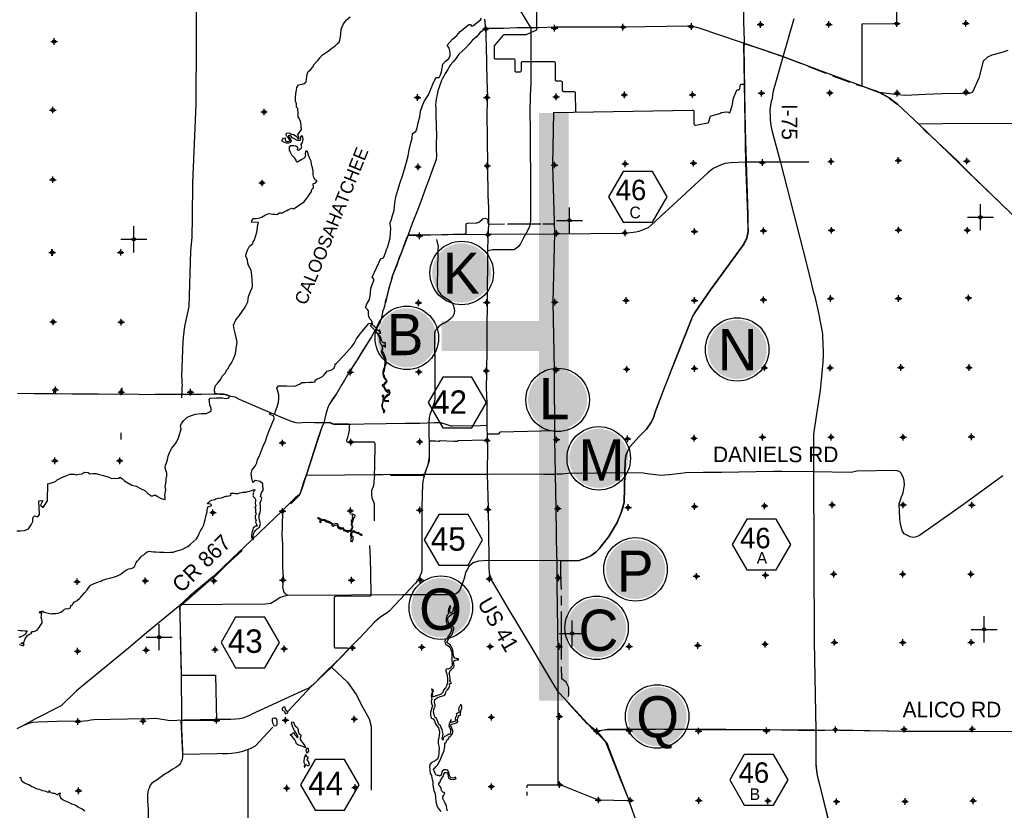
# Model space of a CAD drawing. Extents: x 132402 to 472304, y 650426 to 1824130.
# Tile 7 of 11: x 179013 to 254683, y 779302 to 840068. Entities that reach past the tile are written whole.
import ezdxf
from ezdxf.enums import TextEntityAlignment as Align

# ---------------------------------------------------------------- set-up
doc = ezdxf.new("R2010")
doc.units = 0
doc.header["$LTSCALE"] = 1800
doc.header["$PDMODE"] = 34
doc.header["$PDSIZE"] = 250
doc.layers.get('0').update_dxf_attribs({"linetype": 'CONTINUOUS'})
for name, color, linetype in [('HEX', 2, 'CONTINUOUS'), ('MAJROADS', 9, 'CONTINUOUS'), ('ONGOING', 13, 'CONTINUOUS'), ('PROPOSED', 12, 'CONTINUOUS'), ('SEC', 2, 'CONTINUOUS'), ('WATER', 4, 'CONTINUOUS'), ('WSHEDS', 3, 'CONTINUOUS')]:
    doc.layers.add(name, color=color, linetype=linetype)

# ---------------------------------------------------------------- blocks, each defined once
blk = doc.blocks.new('TICK')
at = {"color": 0}
for points in [[(500, 0), (500, 1000)], [(0, 500), (1000, 500)]]:
    blk.add_lwpolyline(points, dxfattribs=at)
blk.add_point((500, 500), dxfattribs=at)
blk = doc.blocks.new('CIRCLE')
at = {"color": 0, "const_width": 2275}
blk.add_lwpolyline([(-1193, 0, 1), (1082, 0, 1)], format="xyb", close=True, dxfattribs=at)
at = {"color": 0}
blk.add_circle((-55, 0), 2439, dxfattribs=at)

msp = doc.modelspace()

# ---------------------------------------------------------------- linework, layer by layer
at = {"layer": 'HEX', "color": 0}
for points in [[(225387, 828406), (224262, 826458), (225387, 824509), (227637, 824509), (228762, 826458), (227637, 828406)], [(211524, 812596), (210399, 810647), (211524, 808699), (213774, 808699), (214899, 810647), (213774, 812596)], [(211217, 802034), (210092, 800086), (211217, 798137), (213467, 798137), (214592, 800086), (213467, 802034)], [(234894, 801688), (233769, 799739), (234894, 797791), (237144, 797791), (238269, 799739), (237144, 801688)], [(195611, 794145), (194486, 792196), (195611, 790248), (197861, 790248), (198986, 792196), (197861, 794145)], [(201715, 783209), (200590, 781260), (201715, 779311), (203965, 779311), (205090, 781260), (203965, 783209)], [(234703, 783585), (233578, 781637), (234703, 779688), (236953, 779688), (238078, 781637), (236953, 783585)]]:
    msp.add_lwpolyline(points, close=True, dxfattribs=at)
at = {"layer": 'MAJROADS', "color": 0}
for points in [[(192588, 849276), (192575, 845347), (192612, 843587), (192574, 838459), (192562, 833540), (192290, 827518), (192262, 824854), (192250, 823354), (192133, 822265), (192009, 818026), (191705, 816613), (191645, 816345), (191562, 815357), (191449, 812668), (191449, 812668)], [(216550, 842317), (218293, 839424), (218294, 836841), (218298, 835165), (218240, 834210), (218214, 832954), (218238, 831638), (218258, 826543), (218278, 824666), (218250, 824407), (218182, 824172), (218122, 823989), (217943, 823655), (217739, 823304), (217501, 822845), (217324, 822604), (217012, 822388), (215370, 822392), (214963, 822310)], [(234632, 840959), (234631, 839710), (234654, 839392), (234679, 838235), (234668, 837867), (234684, 836593), (234710, 834447), (234765, 831690), (234837, 829119)], [(214735, 840100), (214790, 839563), (214839, 839395), (214842, 838742), (214854, 838038), (214877, 836739), (214918, 835415), (214959, 834141), (214930, 833722), (214907, 832876), (214962, 828896), (214993, 826398), (215026, 826214), (215045, 825485), (215030, 824588), (215015, 823642), (214987, 823307), (214963, 822310), (214942, 818388), (214918, 816311), (214922, 815632), (214908, 814911), (214893, 812934), (214893, 812859), (214868, 811795), (214909, 810563), (214922, 808929), (214931, 807856), (214960, 807253), (214945, 805175), (215017, 802543), (215053, 800565), (215064, 798655), (215057, 797784), (215082, 797683), (215097, 797524), (215146, 797372), (215187, 797238), (215236, 797028), (215343, 796835), (215807, 796077), (216643, 794663), (217040, 793998), (218199, 792071), (219837, 789310), (220400, 788385), (220500, 788300), (222969, 785651), (223310, 785338), (224042, 784562), (224175, 784377), (224215, 784251), (225769, 780209), (225991, 779587), (226976, 776823)], [(238497, 840128), (237633, 837105), (236917, 834578), (236872, 834299), (236839, 833989), (236769, 833780), (236687, 833337), (236672, 833109), (236689, 832604), (236679, 832404), (236746, 831933), (236850, 831473), (237479, 829096), (239478, 821311), (239845, 819845), (240004, 819185), (240112, 818783), (240227, 818342), (240432, 817410), (240505, 816976), (240653, 816209), (240702, 815893), (240717, 815577), (240732, 815297), (240764, 814313), (240736, 813720), (240695, 813201), (240602, 812354), (240530, 811589), (240062, 808568), (240024, 808219), (240021, 807737)], [(214839, 839395), (214407, 839072), (214086, 838714), (214001, 838648), (213799, 838456), (213529, 838165), (213275, 837882), (213014, 837641), (212794, 837441), (212549, 837116), (212320, 836825), (212134, 836608), (212067, 836517), (211957, 836350), (211922, 836233), (211812, 836091), (211710, 835924), (211600, 835732), (211515, 835557), (211438, 835407), (211378, 835231), (211293, 835031), (211216, 834797), (211156, 834588), (211130, 834462), (211104, 834312), (211078, 834186), (211052, 834086), (211025, 833943), (211007, 833759), (210980, 833508), (210987, 833248), (211000, 832737), (211019, 831890), (211055, 831153), (211009, 830583), (211023, 830148), (211044, 829586), (211025, 829377), (210991, 829243), (210743, 828549), (210409, 827621), (210144, 826953), (209939, 826376), (209606, 825491), (209179, 824413), (208879, 823535), (208751, 823268), (208503, 822624), (208358, 822181), (208187, 821797), (207990, 821204), (207666, 820410), (207580, 820084), (207503, 819841), (207442, 819616), (207373, 819382), (207253, 818922), (207175, 818612), (207106, 818386), (207097, 818294), (207045, 818060), (206985, 817792), (206934, 817717), (206803, 817031), (206744, 816923), (206718, 816864), (206709, 816822), (206667, 816739), (206506, 816472), (206455, 816372), (206362, 816263), (206268, 816071), (206056, 815704), (205810, 815337), (205234, 814420), (204945, 813936), (204521, 813269), (204207, 812777), (203970, 812359), (203758, 812034), (203376, 811358), (203113, 810975), (202884, 810624), (202800, 810483), (202723, 810324), (202680, 810173), (202534, 809739), (202395, 809095), (202225, 808752), (201977, 808034), (201403, 806261), (201025, 805049), (200837, 804523), (200717, 804155), (200562, 803645), (200469, 803520), (200183, 803321), (199625, 802763), (199195, 802331), (196258, 799529), (195330, 798647), (193946, 797308), (193693, 797109), (192040, 795739), (191315, 795074), (191205, 794949), (188752, 792939), (187369, 791768), (187369, 791768)], [(245084, 834470), (244800, 834598), (244524, 834667), (241248, 835881), (237513, 837291), (231228, 839408), (230651, 839571), (230341, 839565), (225405, 839493), (222791, 839495), (220177, 839481), (218911, 839441), (218911, 839441), (217219, 839445), (216196, 839402), (215258, 839401), (214839, 839395)], [(254959, 837688), (254421, 837524), (253733, 837345), (253397, 837197), (253051, 836881), (252714, 835576), (252228, 834499), (252018, 834400), (251783, 834352), (251289, 834406), (249898, 834357), (248632, 834308), (247057, 834253), (246479, 834299), (245084, 834470)], [(248132, 832009), (246476, 833588), (246093, 833868), (245843, 834062), (245843, 834062), (245167, 834453)], [(257073, 832060), (251811, 832082), (248107, 832043)], [(248748, 831384), (248107, 832043)], [(256418, 824029), (251851, 828412), (251053, 829247), (248773, 831376)], [(234835, 829151), (234972, 825094), (234974, 824297), (234995, 823791), (234956, 823524), (234891, 823277), (234685, 822845), (234531, 822625), (232111, 819298), (230866, 817514), (230758, 817325), (230639, 817054), (230440, 816535), (230315, 816208), (229363, 813820), (228621, 811957), (227887, 809980), (227718, 809482), (227616, 809251), (227520, 809072), (227179, 808584), (226632, 808024), (225916, 807240), (225690, 806836), (225608, 806555), (225553, 806138), (225532, 805233), (225465, 802969), (225363, 802555), (225203, 802121), (224930, 801430), (224287, 800359), (223815, 799730), (223538, 799399), (223312, 799170), (222897, 798862), (222576, 798696), (222012, 798498), (220401, 798482), (215005, 798491), (214271, 798441), (213864, 798315), (213560, 798078), (213419, 797830), (213301, 797623), (213139, 797031), (212838, 796243), (212718, 796066), (212569, 795950), (212018, 795873), (208461, 795866), (204509, 795850), (199573, 795812), (199031, 795650), (198766, 795467), (198323, 795190), (197887, 795146), (191337, 795094)], [(239660, 829126), (237457, 829120), (234803, 829119), (233653, 829063), (233231, 829009), (232918, 828901), (232310, 828621), (231897, 828296), (227549, 824271), (227303, 824083), (227108, 823981), (226597, 823779), (226362, 823725), (225508, 823624), (220257, 823576), (214987, 823563), (208874, 823508)], [(211040, 823186), (211089, 822948), (211168, 822677), (211161, 822397), (211113, 820595), (211101, 820020), (211103, 819566), (211123, 819388), (211160, 819267), (211346, 818964), (211525, 818828), (212007, 818511), (212148, 818396), (212274, 818233), (212354, 818064), (212439, 817688), (212380, 817414), (212284, 817221), (212132, 817065), (211953, 816915), (211704, 816776), (211509, 816682), (211223, 816485), (211142, 816396), (210952, 816148), (210892, 815985), (210887, 815643), (210922, 813052), (210915, 811787), (210925, 811158), (210916, 810844), (210841, 810561), (210778, 810416), (210641, 809977), (210534, 809699), (210482, 809487), (210462, 809106), (210461, 808408), (210478, 807331), (210473, 806194), (210453, 806089), (210384, 805845), (210211, 805380), (210162, 805210), (210096, 804990), (210050, 804830), (210001, 804573), (209966, 804307), (209970, 804075), (209954, 803833), (209907, 802355), (209907, 799718), (209907, 797808), (209883, 797588), (209803, 797346), (209698, 797130), (209588, 796932), (209433, 796760), (207433, 794627), (207265, 794490), (207055, 794357), (206834, 794236), (206668, 794086), (206469, 793924), (206289, 793752), (205158, 792561), (204449, 791849), (203812, 791187), (203132, 790499), (202624, 790013), (202088, 789493), (201762, 789138), (201602, 788979), (201438, 788833), (201222, 788687), (200984, 788578), (196847, 786682), (196613, 786552), (196159, 786396), (195936, 786335), (195587, 786295), (195231, 786285), (194135, 786285), (191629, 786225), (190570, 786191), (189475, 786346), (188986, 786330), (187296, 786297), (184705, 786257), (184487, 786236), (184255, 786186), (183960, 786147), (181865, 786130), (180433, 786073), (179970, 786041), (179721, 785967), (179500, 785898), (179266, 785802), (178805, 785572)], [(191449, 812668), (191476, 812443), (191476, 812326), (191474, 812150), (191490, 811991), (191480, 811756), (191471, 811664), (191470, 811522), (191468, 811354)], [(178835, 811357), (180125, 811347), (181155, 811340), (181625, 811336), (181834, 811343), (183074, 811317), (184247, 811316), (185077, 811318), (186065, 811286), (186870, 811321), (188177, 811286), (189090, 811263), (189425, 811294), (190799, 811275), (192978, 811284), (193874, 811310), (194385, 811290), (194729, 811279), (194996, 811218), (195247, 811133), (195540, 811072), (195882, 810902), (197728, 810117), (198530, 809776), (199248, 809460), (199958, 809195), (200242, 809101), (200477, 809074), (201030, 809128), (201675, 809107), (201985, 809121), (202195, 809111), (202521, 809109), (202723, 809107), (202831, 809106), (202932, 809055), (203048, 808996), (203157, 808970), (203291, 808985), (203568, 808983), (204473, 808977), (205478, 808994), (207179, 809032), (208638, 809046), (209760, 809062), (210900, 809112), (211235, 809110), (211428, 809083), (211771, 808972), (212147, 808852), (212264, 808851), (212566, 808882), (213915, 808863), (214921, 808898)], [(181625, 811336), (181614, 811360)], [(181634, 811728), (181622, 811360)], [(186863, 811782), (186868, 811329)], [(191466, 811010), (191485, 811287)], [(191485, 811287), (191468, 811354)], [(186780, 808305), (186793, 807802)], [(240021, 807737), (240008, 805417), (240073, 792256), (240195, 785452), (240202, 783450), (240208, 783043), (240209, 782743), (240239, 782413), (240311, 781982), (240481, 781285), (242077, 774777)], [(254581, 804997), (251537, 802815), (248175, 800435), (247928, 800318), (247682, 800271), (247444, 800309), (246991, 800557), (246824, 800807), (246713, 801282), (246661, 801706), (246605, 802860), (246788, 803391), (246911, 803690), (247007, 804313), (246983, 804649), (246908, 804903), (246739, 805247), (246632, 805342), (246339, 805423), (243341, 805357), (242908, 805276), (240009, 805329), (237589, 805350), (236951, 805352), (232941, 805273), (231572, 805261), (230197, 805229), (229811, 805189), (228932, 805096), (228592, 805056), (228320, 805043), (227887, 805077), (227238, 805166), (226967, 805208), (225526, 805241), (221175, 805179), (220681, 805144), (220295, 805132), (220103, 805112), (219301, 805119), (218736, 805134), (214975, 805123), (209970, 805116), (201018, 805030)], [(199210, 802284), (199185, 801090), (199172, 800453), (199217, 799783), (199212, 798023), (199255, 797143), (199227, 796724), (199217, 796456), (199257, 796238), (199290, 796121), (199348, 796045), (199414, 795969), (199489, 795910), (199597, 795825)], [(191290, 795046), (191333, 794362), (191416, 789837), (191440, 786343), (191459, 785530), (191522, 783904), (191519, 783410), (191492, 783201), (191432, 783025), (191364, 782933), (191305, 782808), (191170, 782692), (191001, 782593), (190740, 782427), (190521, 782286), (190092, 782038), (189578, 781648), (189368, 781524), (189166, 781383), (189047, 781233), (188953, 781016), (188885, 780849), (188832, 780531), (188845, 780012), (188891, 779400), (188883, 778419)], [(187369, 791768), (183373, 788475), (182189, 787331), (180167, 786304)], [(180167, 786304), (179266, 785802)], [(223310, 785338), (223747, 785469), (224200, 785533), (224938, 785536), (225885, 785562), (231172, 785514), (234004, 785518), (236308, 785525), (240094, 785431), (241704, 785493), (247007, 785386), (252211, 785381), (257556, 785366), (262811, 785502), (264412, 785507), (264537, 785472), (264579, 785413), (265033, 784505), (265517, 783228), (266794, 780319), (268152, 776974)]]:
    msp.add_lwpolyline(points, dxfattribs=at)
at = {"layer": 'PROPOSED', "color": 0}
for points in [[(218914, 787731), (218914, 832906), (221214, 787731), (221214, 832906)], [(221214, 832906), (221214, 832906), (221214, 832906)], [(211431, 814615), (211431, 816915), (218914, 814615), (218914, 816915)], [(218914, 816915), (218914, 816915), (218914, 816915)]]:
    msp.add_solid(points, dxfattribs=at)
at = {"layer": 'SEC', "color": 0}
for p in [(235952, 839696), (241205, 839709), (246425, 839765), (251729, 839786), (214828, 839358), (220115, 839413), (225377, 839493), (230631, 839540), (181658, 838390), (236024, 834408), (241277, 834439), (246438, 834427), (251742, 834499), (209588, 834083), (214908, 834087), (220237, 834134), (225483, 834290), (230720, 834303), (181554, 833122), (197795, 832974), (241366, 829168), (246536, 829249), (251806, 829204), (209626, 828754), (214947, 828834), (220108, 828898), (225546, 828994), (230800, 829033), (236087, 829088), (181558, 827770), (197639, 827522), (230872, 823796), (236176, 823842), (241396, 823881), (246557, 823903), (251844, 823883), (209748, 823458), (215002, 823547), (220264, 823644), (225534, 823682), (181494, 822175), (181527, 822174), (186779, 822187), (236172, 818539), (241334, 818645), (246554, 818633), (251933, 818680), (209661, 818305), (214915, 818336), (220143, 818358), (225615, 818487), (230869, 818492), (181590, 816838), (186817, 816826), (225662, 813200), (230874, 813264), (236245, 813319), (241297, 813308), (246735, 813337), (251971, 813334), (204421, 812980), (209691, 812993), (214870, 813083), (220249, 813146), (181754, 811626), (186821, 811448), (192140, 811436), (236098, 807982), (241368, 807987), (246907, 807974), (252160, 808012), (199205, 807537), (204467, 807601), (209754, 807631), (214933, 807737), (220270, 807792), (225725, 807854), (230836, 807902), (181715, 806166), (186699, 806164), (230883, 802648), (236262, 802695), (241458, 802775), (246904, 802771), (252190, 802767), (193864, 802179), (199210, 802284), (204430, 802314), (209768, 802377), (214988, 802433), (220367, 802496), (225772, 802575), (236326, 797374), (241571, 797454), (246875, 797451), (252120, 797447), (183421, 796873), (188666, 796937), (193945, 796933), (199240, 796997), (204519, 796985), (209789, 797015), (215110, 797087), (220422, 797167), (231030, 797285), (236297, 792062), (241627, 792209), (246880, 792197), (252133, 792211), (183468, 791527), (188730, 791608), (194025, 791646), (199338, 791718), (204583, 791798), (209920, 791828), (215174, 791883), (220477, 791896), (225856, 791892), (231127, 791973), (183489, 786131), (188491, 786155), (194138, 786216), (199442, 786221), (204729, 786309), (215262, 786453), (220490, 786517), (223358, 785379), (225863, 785416), (231175, 785395), (236412, 785417), (241699, 785497), (246978, 785528), (252223, 785549), (183535, 780802), (199531, 781001), (204784, 781064), (215266, 781125), (220495, 781272), (223488, 780092), (225935, 780061), (231205, 780058), (236517, 780021), (241795, 779967), (247057, 779981), (252285, 780036)]:
    msp.add_point(p, dxfattribs=at)
at = {"layer": 'WATER', "color": 0}
for points in [[(178789, 800775), (179082, 800773), (179392, 800813), (179686, 800945), (179889, 801253), (180016, 801512), (180035, 801738), (180069, 801855), (180162, 801938), (180412, 801861), (180523, 802028), (180479, 803092), (180790, 803115), (180603, 802756), (180828, 802571), (181158, 803088), (181183, 804403), (181460, 804476), (181754, 804575), (181889, 804699), (182301, 804898), (182645, 805038), (182872, 805145), (183199, 805135), (183349, 805092), (183567, 805140), (183794, 805164), (184029, 805280), (184280, 805253), (184405, 805160), (184631, 805184), (184900, 805182), (185150, 805105), (185451, 805027), (185869, 804916), (186095, 804797), (186296, 804821), (186455, 804803), (186648, 804818), (186699, 804902), (186916, 804791), (187065, 804631), (187332, 804462), (187624, 804301), (187976, 804214), (188351, 804011), (188627, 803875), (188851, 803656), (189010, 803554), (189093, 803461), (189252, 803477), (189420, 803543), (189654, 803391), (189829, 803289), (190038, 803221), (190205, 803203), (190189, 803345), (190165, 803513), (190244, 803923), (190195, 804199), (190255, 804425), (190265, 804651), (190275, 804844), (190309, 804969), (190311, 805212), (190245, 805439), (190205, 805632), (190215, 805833), (190291, 806000), (190385, 806242), (190429, 806518), (190556, 806844), (190701, 807136), (190937, 807411), (191098, 807653), (191209, 807929), (191312, 808271), (191415, 808631), (191382, 808840), (191451, 809024), (191620, 809258), (191856, 809482), (192133, 809623), (192536, 809754), (192964, 809810), (193349, 809799), (193626, 809923), (193736, 809997), (193737, 810182), (193621, 810459), (193590, 810694), (193582, 810869), (193650, 810970), (194145, 811016), (194588, 811005), (194839, 810953), (195091, 811002), (195125, 811135), (194933, 811229), (194682, 811289), (194347, 811283), (194021, 811336), (193981, 811679), (194067, 811955), (194261, 812188), (194464, 812438), (194583, 812672), (194827, 812913), (194896, 813139), (195031, 813247), (195107, 813431), (195268, 813631), (195438, 814006), (195600, 814391), (195661, 814826), (195723, 815261), (195650, 815638), (195577, 815966), (195487, 816293), (195455, 816595), (195617, 816987), (195871, 817304), (196099, 817629), (196353, 817979), (196548, 818380), (196609, 818790), (196746, 819174), (196882, 819450), (196916, 819609), (196886, 820086), (196847, 820430), (196790, 820807), (196609, 821177), (196551, 821362), (196528, 821622), (196404, 821882), (196414, 822066), (196524, 822342), (196669, 822651), (196922, 822876), (196956, 822993), (197066, 823143), (197143, 823410), (197229, 823728), (197282, 824104), (197317, 824322), (197368, 824472), (196824, 824510), (196918, 824794), (197194, 824800), (197463, 824849), (197647, 824923), (197908, 825072), (198160, 825171), (198478, 825127), (198646, 825109), (198788, 825099), (198990, 825215), (199216, 825214), (199367, 825330), (199535, 825396), (199678, 825470), (199922, 825578), (200064, 825535), (200249, 825668), (200510, 825833), (200846, 826032), (201041, 826274), (201218, 826541), (201447, 826857), (201473, 827008), (201591, 827141), (201560, 827443), (201744, 827534), (201871, 827692), (201729, 827760), (201613, 827937), (201573, 828155), (201558, 828415), (201509, 828675), (201444, 828926), (201404, 829203), (201305, 829405), (201206, 829657), (201124, 829909), (201032, 830001), (200973, 829943), (200955, 829759), (200971, 829600), (200869, 829433), (200701, 829325), (200575, 829242), (200457, 829184), (200373, 829118), (200289, 829135), (200265, 829261), (200149, 829429), (200024, 829564), (199916, 829665), (199825, 829867), (199759, 830052), (199736, 830236), (199745, 830328), (199845, 830395), (200080, 830410), (200247, 830384), (200339, 830291), (200355, 830182), (200338, 830073), (200438, 830030), (200539, 830122), (200640, 830205), (200708, 830297), (200642, 830473), (200752, 830631), (200787, 830849), (200763, 831033), (200688, 831168), (200596, 831068), (200586, 830934), (200560, 830784), (200393, 830793), (200242, 830844), (200092, 830929), (199958, 830989), (199867, 831106), (199775, 831157), (199658, 831150), (199741, 830990), (199824, 830889), (199881, 830763), (199788, 830638), (199671, 830580), (199512, 830581), (199386, 830632), (199261, 830675), (199203, 830701), (199128, 830785), (199229, 830876), (199297, 830968), (199405, 830976), (199405, 830850), (199462, 830732), (199613, 830706), (199747, 830739), (199765, 830839), (199665, 830965), (199557, 831067), (199482, 831218), (199517, 831335), (199743, 831384), (199885, 831274), (200044, 831248), (200194, 831171), (200311, 831078), (200385, 830944), (200486, 830926), (200478, 831052), (200404, 831162), (200387, 831254), (200472, 831354), (200556, 831470), (200675, 831637), (200651, 831905), (200611, 832157), (200521, 832442), (200422, 832602), (200406, 832753), (200392, 833239), (200293, 833357), (200277, 833516), (200286, 833591), (200220, 833810), (200205, 834069), (200224, 834396), (200276, 834639), (200320, 834856), (200438, 835056), (200715, 835105), (200874, 835171), (201034, 835287), (201044, 835505), (201079, 835689), (201114, 835889), (201182, 836090), (201384, 836239), (201537, 836456), (201680, 836665), (201950, 836948), (202086, 837148), (202280, 837356), (202507, 837530), (202717, 837654), (202995, 837887), (203248, 838070), (203416, 838203), (203576, 838335), (203628, 838503), (203663, 838745), (203681, 839005), (203717, 839348), (203862, 839699), (204115, 840024), (204410, 840290)], [(178993, 792072), (179060, 792013), (179135, 791987), (179202, 791970), (179311, 791978), (179353, 792036), (179320, 792078), (179244, 792104), (179136, 792121), (179153, 792171), (179253, 792187), (179329, 792195), (179354, 792254), (179380, 792354), (179431, 792471), (179499, 792613), (179609, 792729), (179735, 792829), (179911, 792895), (179928, 792953), (179895, 792987), (179979, 793045), (180113, 793052), (180231, 793102), (180382, 793193), (180517, 793359), (180593, 793485), (180712, 793668), (180729, 793726), (180729, 793827), (180722, 793978), (180673, 794112), (180682, 794279), (180708, 794472), (180658, 794506), (180625, 794464), (180574, 794464), (180533, 794506), (180550, 794590), (180659, 794614), (180768, 794597), (180901, 794529), (181102, 794469), (181194, 794452), (181428, 794408), (181512, 794433), (181629, 794424), (181780, 794431), (181981, 794455), (182174, 794537), (182384, 794678), (182469, 794770), (182628, 794802), (182745, 794785), (182863, 794843), (182930, 794884), (182948, 795026), (183074, 795109), (183108, 795184), (183226, 795318), (183318, 795384), (183461, 795433), (183512, 795500), (183613, 795583), (183689, 795666), (183815, 795824), (184001, 796007), (184195, 796249), (184313, 796391), (184414, 796532), (184432, 796599), (184541, 796640), (184742, 796739), (185011, 796846), (185154, 796879), (185246, 796920), (185389, 796986), (185523, 797036), (185708, 797093), (185934, 797142), (186118, 797191), (186311, 797240), (186454, 797289), (186622, 797363), (186740, 797430), (186824, 797488), (186975, 797595), (187118, 797695), (187278, 797803), (187412, 797869), (187572, 797885), (187697, 797934), (187849, 798050), (187942, 798234), (187960, 798359), (188061, 798484), (188171, 798576), (188289, 798742), (188382, 798842), (188550, 798950), (188676, 799075), (188819, 799174), (188970, 799215), (189121, 799197), (189296, 799171), (189514, 799170), (189765, 799151), (190117, 799140), (190376, 799114), (190602, 799137), (190812, 799153), (191021, 799210), (191290, 799292), (191475, 799358), (191684, 799440), (191937, 799589), (192147, 799763), (192374, 799963), (192593, 800162), (192754, 800421), (192754, 800429), (192839, 800630), (192907, 800772), (193043, 800988), (193153, 801239), (193222, 801464), (193265, 801657), (193316, 801866), (193376, 802091), (193428, 802250), (193429, 802392), (193446, 802535), (193522, 802643), (193615, 802667), (193740, 802700), (193749, 802775), (193683, 802834), (193549, 802852), (193440, 802870), (193474, 802928), (193541, 802995), (193634, 803061), (193785, 803144), (193886, 803160), (194003, 803192), (194087, 803242), (194263, 803283), (194498, 803331), (194674, 803372), (194767, 803413), (194867, 803438), (194959, 803446), (195077, 803462), (195194, 803486), (195262, 803553), (195237, 803595), (195246, 803670), (195338, 803686), (195463, 803685), (195572, 803659), (195714, 803658), (195815, 803658), (195941, 803690), (196058, 803731), (196159, 803764), (196293, 803763), (196393, 803746), (196536, 803795), (196662, 803828), (196779, 803869), (196905, 803910), (197039, 803951), (197098, 803926), (197072, 803901), (197005, 803842), (196971, 803776), (196954, 803700), (196978, 803633), (196919, 803533), (196944, 803466), (196994, 803399), (197068, 803315), (197118, 803256), (197126, 803172), (197125, 803063), (197116, 802912), (197123, 802770), (197156, 802644), (197089, 802611), (197080, 802544), (197139, 802519), (197146, 802427), (197137, 802343), (197137, 802226), (197178, 802083), (197169, 802041), (197135, 801983), (197101, 801899), (197100, 801724), (197150, 801648), (197199, 801589), (197174, 801539), (197148, 801447), (197181, 801346), (197222, 801254), (197297, 801170), (197205, 801145), (197129, 801129), (197079, 801096), (196961, 801013), (196927, 800862), (196892, 800737), (196866, 800595), (196840, 800469), (196831, 800277), (196922, 800134), (196976, 800111), (196969, 800379), (197038, 800680), (197190, 800847), (197299, 800963), (197450, 801071), (197511, 801347), (197453, 801590), (197429, 801783), (197414, 802043), (197507, 802176), (197516, 802369), (197526, 802645), (197503, 802922), (197579, 803122), (197630, 803331), (197522, 803432), (197599, 803708), (197760, 803958), (197710, 804135), (197695, 804394), (197487, 804580), (197119, 804649), (196925, 804507), (196851, 804792), (196795, 805170), (196889, 805462), (197100, 805754), (197243, 805996), (197295, 806272), (197447, 806548), (197592, 806949), (197736, 807283), (197897, 807667), (198042, 808093), (198212, 808553), (198331, 808845), (198450, 809113), (198568, 809388), (198553, 809606), (198219, 809759), (198295, 809859), (198612, 809756), (198681, 809982), (198808, 810300), (198894, 810684), (198929, 810927), (198930, 811228), (198856, 811505), (198766, 811757), (198901, 811924), (199152, 811939), (199529, 811928), (200157, 811908), (200568, 812090), (200702, 812173), (200928, 812189), (201280, 812220), (201557, 812210), (201724, 812234), (201717, 812360), (201859, 812443), (202136, 812559), (202288, 812650), (202422, 812767), (202650, 813042), (202918, 813132), (203162, 813265), (203264, 813490), (203230, 813566), (203365, 813666), (203921, 814257), (204544, 814949), (204730, 815190), (204908, 815533), (205102, 815808), (205431, 816233), (205835, 816717), (206028, 816749), (206040, 816724), (206053, 816658), (206054, 816619), (205960, 816566), (205967, 816527), (206050, 816453), (206295, 816194), (206356, 816238), (206439, 816144), (206420, 816101), (206427, 816037), (206556, 815831), (206615, 815750), (206690, 815521), (206702, 815392), (206673, 815322), (206871, 814967), (206865, 814755), (206785, 814572), (206798, 814502), (206818, 814445), (206992, 814123), (207060, 813944), (207067, 813712), (207044, 813470), (207012, 813302), (206942, 813149), (206919, 812981), (206909, 812821), (206942, 812710), (206992, 812566), (207128, 812399), (207168, 812388), (207200, 812346), (207209, 812290), (207175, 812242), (207074, 812147), (206998, 812051), (206865, 812007), (206874, 811931), (206964, 811881), (207019, 811752), (207078, 811632), (207135, 811556), (207221, 811491), (207267, 811434), (207302, 811415), (207363, 811430), (207363, 811474), (207330, 811517), (207343, 811552), (207356, 811563), (207378, 811546), (207426, 811509), (207426, 811404), (207405, 811317), (207335, 811262), (207213, 811211), (207145, 811139), (207095, 811058), (207072, 811010), (207021, 810999), (206973, 811023), (206995, 811084), (206997, 811149), (207001, 811200), (206868, 811186), (206860, 811081), (206929, 811068), (206947, 811005), (206930, 810831), (206909, 810697), (206846, 810466), (206847, 810343), (206875, 810213), (206911, 810106), (206976, 810036), (206992, 810003), (206983, 809953), (206953, 809903), (206970, 809872), (207001, 809864), (207060, 809929), (207075, 809988), (207070, 810036), (207007, 810082), (206948, 810178), (206897, 810282), (206899, 810387), (206931, 810682), (206952, 810750), (206978, 810778), (207046, 810774), (207138, 810753), (207223, 810731), (207273, 810736), (207347, 810753), (207380, 810760), (207367, 810790), (207291, 810779), (207072, 810809), (207039, 810844), (207046, 810872), (207081, 810929), (207163, 811043), (207248, 811144), (207300, 811188), (207403, 811242), (207457, 811336), (207483, 811426), (207456, 811529), (207415, 811585), (207391, 811609), (207314, 811596), (207205, 811582), (207166, 811617), (207115, 811693), (207029, 811881), (207034, 811979), (207127, 812099), (207218, 812200), (207247, 812266), (207216, 812375), (207174, 812442), (207113, 812521), (207042, 812660), (206998, 812798), (206967, 812891), (206991, 812985), (207052, 813132), (207086, 813276), (207133, 813492), (207190, 813650), (207167, 813894), (207090, 814145), (207041, 814295), (206980, 814472), (206918, 814546), (206883, 814633), (206918, 814736), (206926, 814845), (206924, 814941), (206943, 814998), (206958, 815039), (206984, 815044), (207022, 814989), (207085, 814924), (207124, 814894), (207135, 814896), (207133, 815071), (207091, 815162), (207128, 815197), (207128, 815239), (207062, 815249), (207030, 815219), (206964, 815240), (206887, 815279), (206837, 815342), (206813, 815417), (206784, 815497), (206767, 815556), (206788, 815598), (206707, 815709), (206598, 815811), (206613, 815909), (206625, 815962), (206669, 815982), (206735, 815980), (206763, 815982), (206741, 816038), (206677, 816235), (206642, 816237), (206647, 816204), (206649, 816163), (206656, 816126), (206618, 816110), (206583, 816154), (206511, 816223), (206448, 816295), (206356, 816417), (206290, 816515), (206211, 816532), (206154, 816593), (206130, 816680), (206108, 816825), (206042, 816947), (205929, 817076), (205855, 817261), (205823, 817445), (205824, 817680), (205749, 817797), (205591, 817957), (205685, 818225), (205862, 818500), (205913, 818692), (205974, 819060), (206010, 819445), (206137, 819763), (206256, 820106), (206098, 820282), (206759, 821719), (206985, 821768), (207037, 821935), (207122, 822152), (207215, 822395), (207275, 822570), (207377, 822913), (207488, 823314), (207515, 823682), (207534, 823992), (207502, 824252), (207452, 824453), (207562, 824645), (207657, 825013), (207793, 825414), (207855, 825983), (207916, 826443), (208086, 826978), (208265, 827547), (208435, 828065), (208589, 828592), (208751, 829110), (208863, 829603), (208957, 830063), (209061, 830615), (209180, 830950), (209207, 831318), (209459, 831476), (209570, 831760), (209630, 832153), (209767, 832604), (209820, 833031), (209964, 833466), (210117, 833833), (210294, 834084), (210446, 834351), (210540, 834559), (210667, 834860), (210820, 835228), (211031, 835629), (211241, 835627), (211342, 835836), (211419, 836070), (211487, 836346), (211539, 836639), (211733, 836872), (211960, 837047), (212087, 837281), (212089, 837582), (212007, 837876), (211866, 838119), (212287, 838561), (212598, 838852), (212860, 839169), (213339, 839534), (213532, 839701), (213650, 839709), (213733, 839574), (213850, 839599), (214422, 840056), (214506, 840181)], [(211897, 779271), (211840, 779464), (211816, 779615), (211758, 779783), (211692, 779909), (211601, 780043), (211527, 780211), (211544, 780345), (211604, 780470), (211697, 780629), (211622, 780671), (211522, 780697), (211472, 780756), (211414, 780898), (211407, 781032), (211324, 781142), (211215, 781226), (211225, 781368), (211318, 781502), (211386, 781644), (211479, 781785), (211555, 781911), (211598, 782078), (211682, 782211), (211791, 782219), (211858, 782185), (211908, 782101), (211940, 781933), (211973, 781791), (212131, 781697), (212390, 781662), (212567, 781728), (212517, 781854), (212425, 781788), (212316, 781763), (212174, 781789), (212090, 781882), (212033, 781983), (212008, 782117), (211976, 782276), (211901, 782377), (211792, 782403), (211633, 782404), (211499, 782346), (211448, 782263), (211439, 782137), (211396, 782012), (211287, 781937), (211220, 781980), (211112, 781989), (210986, 782031), (210945, 782141), (210863, 782334), (210805, 782435), (210881, 782535), (210948, 782576), (210990, 782634), (211142, 782792), (211210, 782926), (211303, 783093), (211371, 783285), (211473, 783552), (211635, 783903), (211661, 784053), (211679, 784221), (211688, 784380), (211697, 784472), (211790, 784546), (211849, 784705), (211900, 784738), (211967, 784788), (211993, 784872), (212052, 784947), (212111, 784963), (212153, 785021), (212221, 785130), (212288, 785196), (212314, 785271), (212289, 785364), (212290, 785472), (212248, 785531), (212215, 785573), (212224, 785640), (212199, 785708), (212150, 785766), (212150, 785859), (212201, 785917), (212310, 785950), (212436, 785974), (212553, 786023), (212637, 786056), (212679, 786140), (212664, 786291), (212673, 786383), (212724, 786516), (212808, 786608), (212892, 786624), (212893, 786716), (212893, 786825), (212919, 786900), (212945, 787017), (212996, 787151), (212988, 787293), (212923, 787461), (212897, 787361), (212813, 787278), (212753, 787186), (212736, 787044), (212752, 786943), (212785, 786851), (212717, 786801), (212658, 786768), (212549, 786718), (212591, 786626), (212599, 786567), (212514, 786459), (212472, 786350), (212529, 786241), (212529, 786166), (212453, 786124), (212344, 786100), (212193, 786042), (212160, 786135), (212170, 786277), (212085, 786152), (212068, 786060), (212017, 785943), (211982, 785768), (212049, 785692), (212098, 785574), (212122, 785432), (212130, 785298), (212104, 785172), (212062, 785147), (211995, 785140), (211919, 785140), (211885, 785073), (211827, 785040), (211751, 785007), (211667, 784983), (211583, 784891), (211565, 784799), (211556, 784699), (211498, 784733), (211482, 784825), (211508, 784933), (211525, 785017), (211568, 785151), (211519, 785352), (211478, 785536), (211395, 785629), (211354, 785814), (211263, 785881), (211163, 786049), (211098, 786251), (210982, 786436), (210923, 786469), (210858, 786671), (210825, 786847), (210835, 787039), (210886, 787198), (210937, 787307), (210946, 787407), (210913, 787491), (210881, 787659), (210907, 787818), (211008, 787901), (211109, 787950), (211268, 788016), (211428, 788065), (211612, 788114), (211688, 788189), (211739, 788256), (211765, 788373), (211824, 788473), (211892, 788565), (211985, 788681), (212044, 788823), (212078, 788882), (212053, 788949), (212046, 789058), (212129, 789057), (212205, 789082), (212163, 789099), (212130, 789199), (212072, 789284), (212106, 789367), (212090, 789484), (212075, 789635), (212025, 789811), (212068, 789970), (212153, 790078), (212246, 790187), (212372, 790311), (212415, 790412), (212390, 790571), (212349, 790688), (212383, 790772), (212493, 790830), (212610, 790862), (212744, 790878), (212736, 790954), (212669, 790954), (212577, 790980), (212452, 790997), (212369, 791124), (212353, 791274), (212337, 791417), (212289, 791635), (212247, 791744), (212206, 791845), (212132, 792004), (212007, 792064), (211873, 792165), (211857, 792241), (211900, 792324), (211950, 792407), (212027, 792549), (212103, 792649), (212196, 792766), (212272, 792874), (212323, 793058), (212374, 793217), (212375, 793359), (212292, 793376), (212225, 793427), (212133, 793470), (212058, 793537), (211984, 793655), (211935, 793806), (211927, 793956), (211920, 794074), (211962, 794174), (212055, 794249), (212172, 794323), (212257, 794415), (212341, 794490), (212441, 794455), (212516, 794413), (212458, 794506), (212417, 794598), (212426, 794640), (212468, 794757), (212535, 794731), (212585, 794731), (212560, 794773), (212494, 794824), (212528, 794941), (212563, 795083), (212580, 795233), (212480, 795217), (212420, 795125), (212394, 794958), (212326, 794800), (212308, 794641), (212241, 794524), (212173, 794449), (212123, 794483), (212082, 794567), (212058, 794684), (212109, 794801), (212152, 794993), (212068, 795019), (212042, 794944), (211958, 794760), (211948, 794551), (211963, 794392), (211846, 794284), (211794, 794041), (211801, 793840), (211858, 793589), (212024, 793428), (212141, 793335), (212215, 793235), (212173, 793076), (212130, 792942), (212020, 792800), (211944, 792692), (211876, 792525), (211724, 792409), (211682, 792284), (211714, 792166), (211739, 792040), (211856, 791998), (211981, 791905), (212039, 791837), (212097, 791778), (212163, 791585), (212212, 791443), (212219, 791242), (212235, 791091), (212233, 790848), (212240, 790589), (212239, 790413), (212180, 790321), (212087, 790221), (211936, 790155), (211835, 790173), (211751, 790089), (211767, 789997), (211825, 789863), (211857, 789637), (211897, 789402), (211904, 789151), (211835, 788917), (211725, 788716), (211573, 788533), (211539, 788366), (211421, 788258), (211269, 788175), (211152, 788151), (211110, 788101), (211001, 788093), (210892, 788060), (210783, 788036), (210733, 788103), (210759, 788204), (210751, 788321), (210803, 788522), (210670, 788648), (210719, 788522), (210701, 788363), (210659, 788246), (210633, 788121), (210657, 787953), (210689, 787811), (210638, 787702), (210654, 787501), (210745, 787333), (210693, 787166), (210625, 787007), (210591, 786840), (210589, 786606), (210647, 786388), (210780, 786328), (210888, 786185), (210979, 785958), (211078, 785807), (211211, 785647), (211284, 785312), (211257, 785077), (211223, 784860), (211180, 784701), (211170, 784442), (211235, 784224), (211242, 784056), (211233, 783872), (211223, 783671), (211205, 783453), (211120, 783236), (210968, 783120), (210792, 783038), (210632, 782955), (210539, 782821), (210513, 782646), (210528, 782428), (210560, 782143), (210659, 781967), (210700, 781799), (210765, 781464), (210755, 781263), (210779, 781070), (210853, 780827), (210935, 780558), (210975, 780298), (211006, 779972), (211071, 779636), (211170, 779477), (211245, 779359), (211378, 779207)], [(178883, 793144), (179042, 793110), (179201, 793109), (179410, 793090), (179594, 793089), (179543, 793014), (179501, 792931), (179442, 792839), (179366, 792773), (179282, 792715), (179156, 792657), (179047, 792616), (178938, 792608)], [(184024, 779245), (183808, 779380), (183557, 779508), (183465, 779558), (183316, 779677), (183190, 779711), (183015, 779771), (182848, 779864), (182614, 779974), (182364, 780093), (182230, 780195), (182156, 780312), (182106, 780430), (182115, 780530), (182149, 780605), (182116, 780631), (182057, 780606), (181990, 780556), (181914, 780481), (181864, 780490), (181806, 780541), (181722, 780583), (181588, 780601), (181505, 780618), (181388, 780652), (181355, 780728), (181330, 780778), (181263, 780787), (181246, 780729), (181195, 780679), (181112, 780713), (180962, 780764), (180803, 780798), (180535, 780901), (180360, 780935), (180101, 781046), (179909, 781139), (179709, 781258), (179375, 781377), (179208, 781512), (179117, 781705), (179118, 781756), (179093, 781814), (179001, 781807)]]:
    msp.add_lwpolyline(points, dxfattribs=at)
for points in [[(201889, 801755), (202050, 801681), (202105, 801638), (202118, 801618), (202094, 801581), (202064, 801502), (202082, 801448), (202095, 801422), (202143, 801409), (202158, 801417), (202178, 801509), (202201, 801566), (202214, 801579), (202358, 801595), (202444, 801578), (202592, 801469), (202778, 801424), (202826, 801404), (202944, 801333), (202993, 801241), (203034, 801176), (203063, 801154), (203089, 801132), (203141, 801135), (203163, 801172), (203152, 801198), (203172, 801213), (203200, 801222), (203287, 801229), (203357, 801247), (203383, 801220), (203418, 801188), (203473, 801051), (203552, 800977), (203618, 800944), (203703, 800931), (203784, 800936), (203836, 800953), (203862, 800951), (203882, 800908), (203900, 800851), (203904, 800818), (203933, 800799), (204033, 800773), (204171, 800710), (204219, 800695), (204284, 800715), (204326, 800752), (204387, 800772), (204420, 800781), (204468, 800757), (204440, 800405), (204462, 800349), (204478, 800294), (204500, 800235), (204476, 800202), (204470, 800159), (204444, 800135), (204479, 800089), (204472, 800065), (204453, 800036), (204459, 800002), (204472, 799960), (204499, 799941), (204523, 799952), (204558, 799960), (204581, 799995), (204579, 800030), (204614, 800065), (204631, 800089), (204635, 800316), (204628, 800343), (204583, 800340), (204534, 800351), (204549, 800650), (204616, 800701), (204721, 800675), (204800, 800660), (204876, 800618), (204948, 800597), (205018, 800593), (205305, 800415), (205327, 800445), (205305, 800476), (205241, 800519), (205219, 800537), (205178, 800534), (205143, 800525), (205112, 800573), (205090, 800621), (205068, 800639), (205040, 800658), (205038, 800663), (204968, 800638), (204918, 800647), (204863, 800688), (204776, 800727), (204684, 800777), (204666, 800779), (204629, 800751), (204583, 800738), (204533, 800777), (204509, 800820), (204539, 800866), (204591, 800973), (204626, 801100), (204597, 801174), (204575, 801266), (204566, 801381), (204586, 801445), (204622, 801526), (204642, 801598), (204672, 801683), (204696, 801762), (204722, 801819), (204772, 801825), (204791, 801911), (204776, 801982), (204708, 802008), (204636, 802037), (204588, 802067), (204542, 802065), (204536, 802014), (204573, 801982), (204586, 801947), (204584, 801866), (204571, 801825), (204580, 801766), (204567, 801694), (204565, 801630), (204498, 801573), (204485, 801534), (204511, 801458), (204509, 801410), (204499, 801325), (204494, 801252), (204530, 801194), (204545, 801152), (204556, 801069), (204541, 800988), (204489, 800914), (204463, 800846), (204426, 800827), (204354, 800796), (204273, 800774), (204134, 800780), (204033, 800845), (203967, 800871), (203939, 800884), (203926, 800943), (203902, 800995), (203899, 801015), (203825, 800997), (203696, 801008), (203618, 801020), (203561, 801068), (203523, 801140), (203501, 801208), (203451, 801284), (203427, 801312), (203359, 801334), (203246, 801316), (203115, 801294), (203043, 801329), (202927, 801398), (202824, 801474), (202745, 801496), (202666, 801506), (202559, 801587), (202465, 801624), (202229, 801649), (201971, 801781), (201921, 801790), (201891, 801768)], [(199387, 787221), (199308, 787241), (199227, 787189), (199175, 787128), (199177, 787051), (199194, 787012), (199248, 786970), (199336, 786944), (199353, 786896), (199416, 786749), (199457, 786740), (199545, 786775), (199608, 786831), (199608, 786873), (199571, 786897), (199480, 786950), (199408, 787175)], [(198416, 786161), (198453, 786032), (198509, 785875), (198546, 785831), (198629, 785791), (198731, 785815), (198799, 785896), (198811, 786002), (198796, 786206), (198753, 786321), (198705, 786367), (198635, 786381), (198574, 786379), (198497, 786357), (198419, 786296)], [(200985, 784111), (200726, 784219), (200442, 784320), (200290, 784408), (200242, 784576), (200162, 784714), (199944, 784962), (199831, 785084), (199831, 785126), (199893, 785163), (199976, 785206), (200041, 785263), (200107, 785271), (200102, 785208), (200146, 785114), (200241, 785017), (200320, 784912), (200370, 784890), (200414, 784929), (200399, 785032), (200129, 785435), (200006, 785667), (199941, 785839), (199900, 786023), (199918, 786079), (199983, 786114), (200055, 786079), (200109, 785948), (200159, 785812), (200361, 785633), (200411, 785495), (200417, 785357), (200447, 785257), (200515, 785163), (200608, 785106), (200615, 784996), (200564, 784859), (200572, 784772), (200651, 784647), (200800, 784435), (200918, 784268), (200968, 784159)], [(201039, 784015), (201015, 783910), (201017, 783799), (201086, 783724), (201158, 783739), (201233, 783874), (201207, 784005), (201151, 784078), (201096, 784060)], [(200977, 783574), (200888, 783312), (200853, 783112), (200848, 782983), (200915, 782810), (200921, 782734), (200882, 782699), (200886, 782640), (200921, 782611), (200945, 782662), (200972, 782760), (201011, 782797), (201061, 782786), (201126, 782737), (201225, 782744), (201275, 782813), (201258, 782905), (201208, 783045), (201152, 783104), (201104, 783168), (201108, 783202), (201137, 783237), (201174, 783314), (201181, 783357), (201144, 783388), (201066, 783432), (201046, 783526)]]:
    msp.add_lwpolyline(points, close=True, dxfattribs=at)
at = {"layer": 'WSHEDS', "color": 0}
for points in [[(243771, 834949), (243771, 839747), (246425, 839765), (246406, 844433)], [(220640, 796274), (220605, 797169), (220592, 798484), (222012, 798498), (222576, 798696), (222897, 798862), (223312, 799170), (223538, 799399), (223815, 799730), (224287, 800359), (224930, 801430), (225203, 802121), (225465, 802969), (225465, 802969), (225526, 805241), (225553, 806138), (225608, 806555), (225690, 806836), (225916, 807240), (226632, 808024), (227179, 808584), (227520, 809072), (227718, 809482), (227887, 809980), (229363, 813820), (230639, 817054), (230866, 817514), (232111, 819298), (234531, 822625), (234891, 823277), (234956, 823524), (234995, 823791), (234972, 825094), (234829, 829064), (234671, 838243)], [(234679, 838235), (236095, 837768), (237669, 837233), (239063, 836700)], [(239577, 836502), (240962, 835948)], [(241476, 835750), (242821, 835276)], [(219061, 824345), (216511, 824345)], [(220111, 824345), (219211, 824345)], [(207410, 819568), (207133, 818302)], [(267069, 817502), (266601, 815769), (262583, 808023), (262546, 802778), (259946, 802778), (259946, 792267), (257387, 792224), (257580, 785343), (245789, 785383), (240091, 785462), (229883, 785541), (223948, 785462), (223355, 785383), (222603, 785976), (221051, 787666)], [(206032, 815669), (205810, 815337), (204945, 813936), (204207, 812777), (203970, 812359), (203758, 812034), (203376, 811358), (202800, 810483), (202723, 810324), (202680, 810173), (202534, 809739), (202395, 809095), (202225, 808752), (200690, 804012), (200562, 803645), (200488, 803498), (200265, 803266), (199843, 802870)], [(206901, 805098), (206276, 805118), (206198, 804248), (206050, 803846), (206050, 803578), (206073, 803311), (206247, 802885), (206247, 802357), (206247, 801553)], [(196119, 799266), (194967, 798226), (193986, 797254), (193737, 797056), (192077, 795645), (191311, 794966), (191333, 794362), (191380, 791798), (191429, 789694), (194052, 789694), (194138, 786216), (191410, 786216), (191525, 783622), (194187, 783667)], [(220640, 795074), (220640, 795774)], [(220663, 790896), (220660, 791898), (220640, 794574)], [(202977, 790300), (204205, 789141), (204877, 788192), (205392, 787203), (205866, 786332), (206019, 785739), (206019, 780860)], [(221201, 788054), (221218, 788192), (221218, 788746), (221020, 789141), (220666, 789418), (220664, 790318)], [(223358, 785379), (224042, 784562), (225214, 781584), (225847, 780041), (223488, 780092), (220686, 781197)], [(196551, 783938), (196551, 775440)], [(217982, 780729), (217982, 780429)]]:
    msp.add_lwpolyline(points, dxfattribs=at)
for points in [[(218748, 842578), (218739, 839336, -0.293779), (218680, 839245), (217922, 838902, -0.106646), (217881, 838893), (216216, 838893, 0.221646), (216140, 838858), (215491, 838085, 0.176375), (215468, 838021), (215468, 837157, 0.414214), (215568, 837057), (216968, 837057, -0.414214), (217068, 836957), (217068, 836157, 0.414214), (217168, 836057), (217468, 836057, 0.414214), (217568, 836157), (217568, 836757, -0.414214), (217668, 836857), (220060, 836857, -0.414214), (220160, 836757), (220160, 835457, 0.414214), (220260, 835357), (220610, 835357, -0.414214), (220710, 835257), (220710, 834657, 0.414214), (220810, 834557), (221612, 834557, -0.409407), (221712, 834459), (221736, 832967)], [(220065, 832939), (230723, 833114, -0.417318), (230825, 833015), (230830, 832069, 0.467246), (230948, 831972), (231902, 832149, 0.289854), (231980, 832221), (232084, 832613, -0.273958), (232157, 832685), (232161, 832686, 0.002476), (232162, 832686), (232815, 832854, 0.091841), (232848, 832869), (232924, 832924, -0.116204), (232967, 832941), (233282, 832991, -0.097024), (233321, 832989), (233491, 832949, -0.029897), (233503, 832946), (233593, 832913), (233668, 833125, 0.018411), (233670, 833132), (233757, 833451, 0.019069), (233759, 833459), (233868, 834026, -0.046789), (233873, 834044), (234096, 834607, -0.250061), (234168, 834668), (234267, 834689, 0.318246), (234345, 834774), (234372, 834989, -0.130421), (234392, 835037), (234418, 835073, -0.236544), (234499, 835113), (234696, 835112)], [(243296, 835078), (243766, 834950, -0.02324), (243775, 834947), (244523, 834667, 0.005025), (244525, 834667), (245075, 834473, -0.044147), (245091, 834466), (245823, 834052, -0.032241), (245833, 834045), (246457, 833577, -0.026482), (246465, 833571), (248107, 832043, -0.00484), (248108, 832042), (258370, 822115, -0.019398)], [(220283, 798676), (220243, 802498, 0.002002), (220243, 802499), (220146, 807793, -0.003585), (220146, 807794), (220125, 813147, 0.004082), (220125, 813149), (220019, 818355, -0.010788), (220019, 818359), (220140, 823642, 0.013127), (220140, 823647), (219984, 828896, -0.012432), (219984, 828901), (220065, 832939)], [(216261, 824345), (215118, 824339, -0.402119), (215018, 824434), (215009, 824646, 0.315509), (214940, 824737), (214802, 824781, 0.12948), (214752, 824783), (214589, 824749, 0.179341), (214530, 824712), (214449, 824604, -0.075301), (214427, 824583), (214295, 824489, -0.062674), (214273, 824477), (214135, 824424, -0.088145), (214100, 824417), (213394, 824406, 0.407834), (213296, 824306), (213293, 823689, -0.403179), (213196, 823590), (208852, 823448), (207607, 820280), (207568, 820043)], [(206276, 805068), (206276, 805068), (206298, 805728, 0.00509), (206298, 805730), (206321, 807494, 0.417152), (206221, 807596), (204468, 807601, -0.002428), (204467, 807601), (204239, 807604, -0.527553), (204148, 807741), (204232, 807950, 0.03195), (204236, 807962), (204315, 808263, 0.031133), (204317, 808275), (204349, 808517, 0.032841), (204350, 808530), (204350, 808817, -0.001888), (204350, 808817), (204350, 808876, 0.41833), (204250, 808977), (203178, 808970, -0.101181), (203138, 808978), (202851, 809098, 0.106269), (202810, 809106), (202395, 809095)], [(220144, 808480), (215946, 808365, 0.406194), (215849, 808265), (215849, 808212), (215032, 808205, 0.424494), (214933, 808101), (214943, 807859, -0.419291), (214846, 807754), (212751, 807700, 0.099986), (212712, 807691), (212632, 807655, -0.075357), (212603, 807647), (212528, 807638, -0.069036), (212500, 807638), (212394, 807654, 0.027197), (212383, 807655), (211337, 807701, 0.16197), (211276, 807684), (211249, 807665, -0.189718), (211178, 807649), (210973, 807680, 0.046146), (210954, 807681), (210567, 807669, 0.404445), (210471, 807569), (210471, 807050), (210471, 806515, -0.035997), (210470, 806500), (210380, 805882, -0.042202), (210376, 805865), (210232, 805419, 0.004298), (210232, 805418), (210125, 805068, -0.335332), (210028, 804997), (207501, 805045)], [(205896, 799667), (205938, 798645, -0.002675), (205938, 798644), (205972, 797555, -0.002391), (205972, 797554), (206009, 795855, -0.418184), (205910, 795753), (203288, 795732, 0.410904), (203189, 795632), (203176, 791893, 0.415195), (203276, 791792), (204169, 791792, -0.659904), (204241, 791623), (202979, 790302, -0.011701), (202976, 790298), (201440, 788835, 0.014134), (201436, 788831), (199615, 786886)], [(220283, 798676), (220303, 796696, 0.000044), (220303, 796696), (220358, 791428, -0.002027), (220358, 791427), (220382, 781329, -0.414907), (220282, 781229), (218082, 781229, 0.414214), (217982, 781129), (217982, 781029)], [(198468, 785699), (197122, 784235, -0.160426), (194187, 783667, 0.546009)], [(240198, 785355), (240192, 783540), (240205, 782993), (240223, 782576), (240287, 782113), (240375, 781699), (241301, 777990), (233030, 772090, 0.236887), (232610, 771297), (232575, 769753, -0.411972), (231561, 768776), (227314, 768838, -0.226276), (226542, 769220), (226203, 769596), (224083, 774992)]]:
    msp.add_lwpolyline(points, format="xyb", dxfattribs=at)

# ---------------------------------------------------------------- block references
at = {"color": 0, "xscale": 2, "yscale": 2, "zscale": 2}
for p in [(220264, 823644), (251844, 823883), (186779, 822187), (220477, 791896), (252133, 792211), (188730, 791608)]:
    msp.add_blockref('TICK', p, dxfattribs=at)
at = {"layer": 'ONGOING', "color": 0}
for p in [(208826, 815612), (223404, 793329)]:
    msp.add_blockref('CIRCLE', p, dxfattribs=at)
at = {"layer": 'PROPOSED', "color": 0}
for p in [(213038, 820601), (234213, 814725), (220411, 810845), (223570, 806355), (226397, 797819), (211431, 794881), (228060, 786511)]:
    msp.add_blockref('CIRCLE', p, dxfattribs=at)

# ---------------------------------------------------------------- texts
at = {"layer": 'HEX', "color": 0}
for s, height, p in [('46', 1575, (225995, 826194)), ('C', 900, (226312, 824800)), ('42', 1800, (212051, 809776)), ('45', 1800, (211948, 799256)), ('46', 1575, (235552, 799439)), ('A', 900, (236056, 798250)), ('43', 1800, (196348, 791402)), ('46', 1575, (235439, 781413)), ('44', 1800, (202527, 780463)), ('B', 900, (235515, 780094))]:
    msp.add_text(s, height=height, dxfattribs=at).set_placement(p, align=Align.CENTER)
at = {"layer": 'MAJROADS', "color": 0}
for s, rotation, p in [('I-75', 270, (237576, 833594)), ('CR 867', 44, (191437, 795956)), ('US 41', 300, (214155, 795217))]:
    msp.add_text(s, height=1200, rotation=rotation, dxfattribs=at).set_placement(p)
for s, p in [('DANIELS RD', (232298, 806061)), ('ALICO RD', (246869, 786444))]:
    msp.add_text(s, height=1200, dxfattribs=at).set_placement(p)
at = {"layer": 'ONGOING', "color": 0}
for s, p in [('B', (207218, 814282)), ('C', (221963, 791556))]:
    msp.add_text(s, height=3168, dxfattribs=at).set_placement(p)
at = {"layer": 'PROPOSED', "color": 0}
for s, p in [('K', (211542, 819005)), ('N', (232661, 813118)), ('L', (218914, 809360)), ('M', (221963, 804637)), ('P', (224900, 796101)), ('O', (209713, 793174)), ('Q', (226397, 784904))]:
    msp.add_text(s, height=3168, dxfattribs=at).set_placement(p)
at = {"layer": 'WATER', "color": 0}
msp.add_text('CALOOSAHATCHEE', height=1000, rotation=68, dxfattribs=at).set_placement((201025, 818072))

doc.saveas('drawing.dxf')
